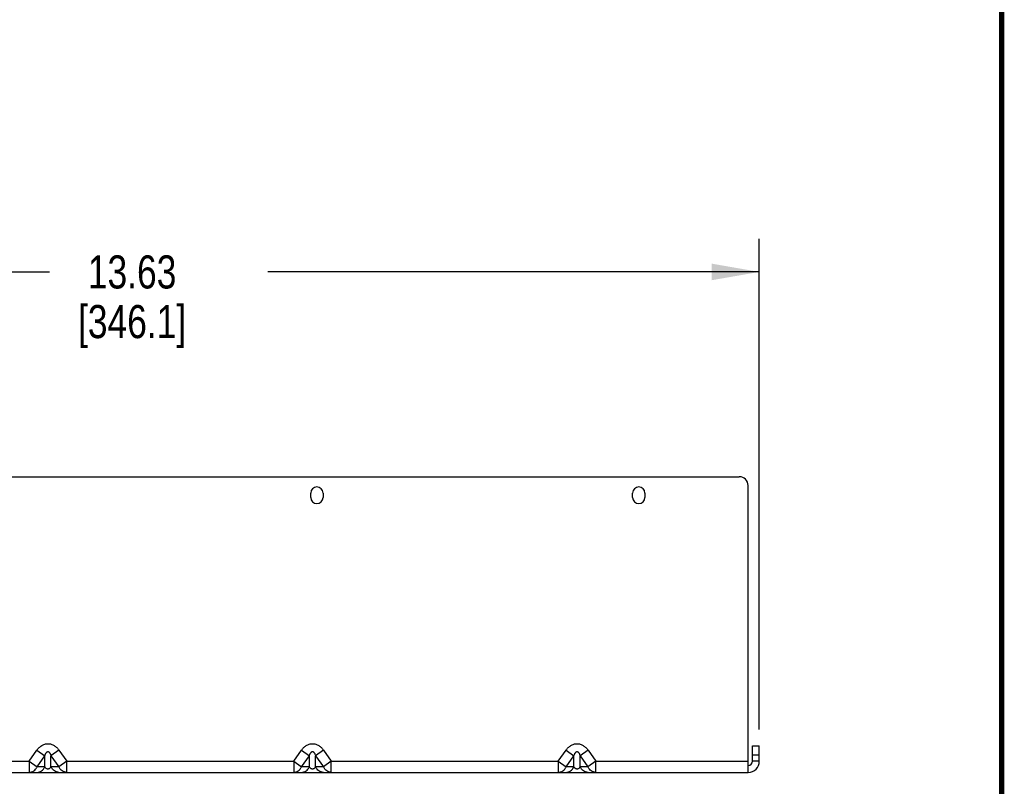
# Model space of a CAD drawing. Header units: inches. Extents: x 0.2 to 16.8, y 0.2 to 10.8.
# Tile 9 of 9: x 13 to 16.8, y 2.6 to 5.5. Entities that reach past the tile are written whole.
import ezdxf

# ---------------------------------------------------------------- set-up
doc = ezdxf.new("R2010")
doc.units = ezdxf.units.IN
doc.header["$LTSCALE"] = 0.935
doc.header["$MEASUREMENT"] = 0
doc.layers.get('0').update_dxf_attribs({"linetype": 'CONTINUOUS'})
doc.layers.add('02___PRT_ALL_AXES', color=7, linetype='CONTINUOUS')
doc.layers.add('DIMENSIONS', color=7, linetype='CONTINUOUS')
doc.styles.get("Standard").update_dxf_attribs({"font": 'txt', "width": 0.8})
doc.dimstyles.new('DIMSTYLE_1', dxfattribs={"dimtxt": 0.125, "dimasz": 0.18, "dimexe": 0.125, "dimexo": 0.0625, "dimgap": 0.0625, "dimtad": 0, "dimtih": 1, "dimtoh": 1, "dimlfac": 3, "dimzin": 4, "dimdsep": 46, "dimtxsty": 'STANDARD', "dimblk": '_FILLED', "dimblk1": '_FILLED', "dimblk2": '_FILLED', "dimcen": 0.09, "dimadec": 0, "dimazin": 0, "dimtp": 0.001, "dimtm": 0.001, "dimtfac": 1, "dimtofl": 0, "dimtmove": 0, "dimatfit": 3, "dimldrblk": '_FILLED', "dimfxl": 1, "dimtolj": 1, "dimtzin": 4, "dimarcsym": 0})

# ---------------------------------------------------------------- blocks, each defined once
blk = doc.blocks.new('_FILLED')
at = {"color": 0, "linetype": 'BYBLOCK'}
blk.add_solid([(0, 0), (-1, 0.174), (-1, -0.174)], dxfattribs=at)
blk = doc.blocks.new('*D4')
at = {"layer": 'DIMENSIONS', "color": 2, "linetype": 'CONTINUOUS'}
for p, q in [((11.2923, 3.8642), (11.2923, 4.6767)), ((15.834, 2.8241), (15.834, 4.6767)), ((11.2923, 4.5517), (13.1506, 4.5517)), ((15.834, 4.5517), (13.9756, 4.5517))]:
    blk.add_line(p, q, dxfattribs=at)
at = {"layer": 'DIMENSIONS', "color": 2, "linetype": 'CONTINUOUS', "xscale": 0.18, "yscale": 0.18, "zscale": 0.18, "rotation": 180}
blk.add_blockref('_FILLED', (11.2923, 4.5517), dxfattribs=at)
at = {"layer": 'DIMENSIONS', "color": 2, "linetype": 'CONTINUOUS', "xscale": 0.18, "yscale": 0.18, "zscale": 0.18}
blk.add_blockref('_FILLED', (15.834, 4.5517), dxfattribs=at)
at = {"layer": 'DIMENSIONS', "color": 2, "linetype": 'CONTINUOUS', "insert": (13.4631, 4.6142), "char_height": 0.125, "width": 0.7, "attachment_point": 2, "line_spacing_factor": 0.9}
blk.add_mtext('13.63\\P[346.1]', dxfattribs=at)

msp = doc.modelspace()

# ---------------------------------------------------------------- linework, layer by layer
at = {"color": 3, "linetype": 'CONTINUOUS'}
for p, q in [((11.34495, 3.77828), (15.75828, 3.77828)), ((15.79162, 2.66162), (15.79162, 3.74495)), ((15.83395, 2.70395), (15.83395, 2.76162))]:
    msp.add_line(p, q, dxfattribs=at)
at = {"color": 7, "linetype": 'CONTINUOUS'}
for p, q in [((15.80762, 2.76162), (15.83395, 2.76162)), ((15.80762, 2.70395), (15.80762, 2.76162))]:
    msp.add_line(p, q, dxfattribs=at)
at = {"color": 9, "linetype": 'CONTINUOUS'}
for p, q in [((15.80762, 2.72828), (15.83395, 2.72828)), ((15.83395, 2.70395), (15.80762, 2.70395))]:
    msp.add_line(p, q, dxfattribs=at)
at = {"color": 7, "linetype": 'CONTINUOUS', "const_width": 0.02}
msp.add_lwpolyline([(16.75, 0.25859), (16.75, 10.75859)], dxfattribs=at)
at = {"color": 3, "linetype": 'CONTINUOUS'}
for centre, radius, start, end in [((15.75828, 3.74495), 0.03333, 0, 90), ((15.79162, 2.70395), 0.04233, 270, 360)]:
    msp.add_arc(centre, radius, start, end, dxfattribs=at)
at = {"color": 7, "linetype": 'CONTINUOUS'}
msp.add_arc((15.79162, 2.70395), 0.016, 270, 360, dxfattribs=at)
at = {"layer": '02___PRT_ALL_AXES', "color": 3, "linetype": 'CONTINUOUS'}
for p, q in [((14.13828, 3.69995), (14.13828, 3.71662)), ((14.18495, 3.71662), (14.18495, 3.69995)), ((15.35495, 3.69995), (15.35495, 3.71662)), ((15.40162, 3.71662), (15.40162, 3.69995)), ((11.31162, 2.66162), (15.79162, 2.66162))]:
    msp.add_line(p, q, dxfattribs=at)
at = {"layer": '02___PRT_ALL_AXES', "color": 9, "linetype": 'CONTINUOUS'}
for p, q in [((13.07395, 2.70395), (13.10347, 2.7457)), ((13.10347, 2.7457), (13.1334, 2.72453)), ((13.10388, 2.68278), (13.1334, 2.72453)), ((13.1334, 2.68278), (13.1334, 2.72453)), ((13.18644, 2.7457), (13.1565, 2.72453)), ((13.1565, 2.72453), (13.18602, 2.68278)), ((13.1565, 2.68278), (13.1565, 2.72453)), ((13.18644, 2.7457), (13.21596, 2.70395)), ((14.07395, 2.70395), (14.10347, 2.7457)), ((14.10347, 2.7457), (14.1334, 2.72453)), ((14.10388, 2.68278), (14.1334, 2.72453)), ((14.1334, 2.68278), (14.1334, 2.72453)), ((14.18644, 2.7457), (14.1565, 2.72453)), ((14.1565, 2.72453), (14.18602, 2.68278)), ((14.1565, 2.68278), (14.1565, 2.72453)), ((14.18644, 2.7457), (14.21596, 2.70395)), ((15.07395, 2.70395), (15.10347, 2.7457)), ((15.10347, 2.7457), (15.1334, 2.72453)), ((15.10388, 2.68278), (15.1334, 2.72453)), ((15.1334, 2.68278), (15.1334, 2.72453)), ((15.18644, 2.7457), (15.1565, 2.72453)), ((15.1565, 2.72453), (15.18602, 2.68278)), ((15.1565, 2.68278), (15.1565, 2.72453)), ((15.18644, 2.7457), (15.21596, 2.70395)), ((12.21596, 2.70395), (13.07395, 2.70395)), ((13.07395, 2.70395), (13.10388, 2.68278)), ((13.07395, 2.70395), (13.07395, 2.66162)), ((13.1334, 2.68278), (13.10388, 2.68278)), ((13.18602, 2.68278), (13.1565, 2.68278)), ((13.21596, 2.70395), (13.18602, 2.68278)), ((13.21596, 2.70395), (14.07395, 2.70395)), ((13.21596, 2.66162), (13.21596, 2.70395)), ((14.07395, 2.70395), (14.10388, 2.68278)), ((14.07395, 2.70395), (14.07395, 2.66162)), ((14.1334, 2.68278), (14.10388, 2.68278)), ((14.18602, 2.68278), (14.1565, 2.68278)), ((14.21596, 2.70395), (14.18602, 2.68278)), ((14.21596, 2.70395), (15.07395, 2.70395)), ((14.21596, 2.66162), (14.21596, 2.70395)), ((15.07395, 2.70395), (15.10388, 2.68278)), ((15.07395, 2.70395), (15.07395, 2.66162)), ((15.1334, 2.68278), (15.10388, 2.68278)), ((15.18602, 2.68278), (15.1565, 2.68278)), ((15.21596, 2.70395), (15.18602, 2.68278)), ((15.21596, 2.70395), (15.79162, 2.70395)), ((15.21596, 2.66162), (15.21596, 2.70395))]:
    msp.add_line(p, q, dxfattribs=at)
at = {"layer": '02___PRT_ALL_AXES', "color": 3, "linetype": 'CONTINUOUS'}
for centre, start, end in [((14.16162, 3.71662), 0, 180), ((15.37828, 3.71662), 0, 180), ((14.16162, 3.69995), 180, 360), ((15.37828, 3.69995), 180, 360)]:
    msp.add_arc(centre, 0.02333, start, end, dxfattribs=at)
at = {"layer": '02___PRT_ALL_AXES', "color": 9, "linetype": 'CONTINUOUS'}
for points, knots in [([(13.10347, 2.7457), (13.10587, 2.74909), (13.11123, 2.75551), (13.1194, 2.76207), (13.12674, 2.76605), (13.13452, 2.76903), (13.14495, 2.77065), (13.15538, 2.76903), (13.16317, 2.76605), (13.1705, 2.76207), (13.17867, 2.75551), (13.18404, 2.74909), (13.18644, 2.7457)], [0, 0, 0, 0, 0.1249035, 0.2499543, 0.3125295, 0.3750977, 0.4999998, 0.624902, 0.6874701, 0.7500454, 0.8750963, 1, 1, 1, 1]), ([(14.10347, 2.7457), (14.10587, 2.74909), (14.11123, 2.75551), (14.1194, 2.76207), (14.12674, 2.76605), (14.13452, 2.76903), (14.14495, 2.77065), (14.15538, 2.76903), (14.16317, 2.76605), (14.1705, 2.76207), (14.17867, 2.75551), (14.18404, 2.74909), (14.18644, 2.7457)], [0, 0, 0, 0, 0.1249035, 0.2499543, 0.3125295, 0.3750977, 0.4999998, 0.624902, 0.6874701, 0.7500454, 0.8750963, 1, 1, 1, 1]), ([(15.10347, 2.7457), (15.10587, 2.74909), (15.11123, 2.75551), (15.1194, 2.76207), (15.12674, 2.76605), (15.13452, 2.76903), (15.14495, 2.77065), (15.15538, 2.76903), (15.16317, 2.76605), (15.1705, 2.76207), (15.17867, 2.75551), (15.18404, 2.74909), (15.18644, 2.7457)], [0, 0, 0, 0, 0.1249035, 0.2499543, 0.3125295, 0.3750977, 0.4999998, 0.624902, 0.6874701, 0.7500454, 0.8750963, 1, 1, 1, 1]), ([(13.1334, 2.72453), (13.13389, 2.72611), (13.1347, 2.72844), (13.13601, 2.73148), (13.13715, 2.7337), (13.1385, 2.73585), (13.14014, 2.73785), (13.14188, 2.73924), (13.14356, 2.73994), (13.14495, 2.74013), (13.14634, 2.73994), (13.14802, 2.73924), (13.14976, 2.73785), (13.1514, 2.73585), (13.15275, 2.7337), (13.15389, 2.73148), (13.15521, 2.72844), (13.15602, 2.72611), (13.1565, 2.72453)], [0, 0, 0, 0, 0.1208224, 0.181625, 0.2428241, 0.30464, 0.3674953, 0.4322105, 0.4657687, 0.4999723, 0.5341229, 0.5677411, 0.6324781, 0.6953508, 0.7571754, 0.8183828, 0.8791825, 1, 1, 1, 1]), ([(14.1334, 2.72453), (14.13389, 2.72611), (14.1347, 2.72844), (14.13601, 2.73148), (14.13715, 2.7337), (14.1385, 2.73585), (14.14014, 2.73785), (14.14188, 2.73924), (14.14356, 2.73994), (14.14495, 2.74013), (14.14634, 2.73994), (14.14802, 2.73924), (14.14976, 2.73785), (14.1514, 2.73585), (14.15275, 2.7337), (14.15389, 2.73148), (14.15521, 2.72844), (14.15602, 2.72611), (14.1565, 2.72453)], [0, 0, 0, 0, 0.1208224, 0.181625, 0.2428241, 0.30464, 0.3674953, 0.4322105, 0.4657687, 0.4999723, 0.5341229, 0.5677411, 0.6324781, 0.6953508, 0.7571754, 0.8183828, 0.8791825, 1, 1, 1, 1]), ([(15.1334, 2.72453), (15.13389, 2.72611), (15.1347, 2.72844), (15.13601, 2.73148), (15.13715, 2.7337), (15.1385, 2.73585), (15.14014, 2.73785), (15.14188, 2.73924), (15.14356, 2.73994), (15.14495, 2.74013), (15.14634, 2.73994), (15.14802, 2.73924), (15.14976, 2.73785), (15.1514, 2.73585), (15.15275, 2.7337), (15.15389, 2.73148), (15.15521, 2.72844), (15.15602, 2.72611), (15.1565, 2.72453)], [0, 0, 0, 0, 0.1208224, 0.181625, 0.2428241, 0.30464, 0.3674953, 0.4322105, 0.4657687, 0.4999723, 0.5341229, 0.5677411, 0.6324781, 0.6953508, 0.7571754, 0.8183828, 0.8791825, 1, 1, 1, 1]), ([(13.07395, 2.66162), (13.07697, 2.66162), (13.08314, 2.66263), (13.09163, 2.66701), (13.09883, 2.67388), (13.10241, 2.67966), (13.10388, 2.68278)], [0, 0, 0, 0, 0.2348902, 0.4771831, 0.7318123, 1, 1, 1, 1]), ([(13.10347, 2.66162), (13.10649, 2.66162), (13.11267, 2.66263), (13.12115, 2.66701), (13.12836, 2.67388), (13.13193, 2.67966), (13.1334, 2.68278)], [0, 0, 0, 0, 0.2348964, 0.4771854, 0.7318064, 1, 1, 1, 1]), ([(13.1565, 2.68278), (13.15601, 2.68188), (13.15488, 2.68005), (13.1527, 2.67742), (13.15021, 2.67545), (13.14751, 2.67427), (13.14495, 2.67388), (13.14239, 2.67427), (13.13969, 2.67545), (13.1372, 2.67742), (13.13502, 2.68005), (13.1339, 2.68188), (13.1334, 2.68278)], [0, 0, 0, 0, 0.1019239, 0.2112238, 0.3362066, 0.4116171, 0.4999604, 0.5883262, 0.6637638, 0.7887766, 0.8980807, 1, 1, 1, 1]), ([(13.18644, 2.66162), (13.18341, 2.66162), (13.17724, 2.66263), (13.16875, 2.66701), (13.16155, 2.67388), (13.15797, 2.67966), (13.1565, 2.68278)], [0, 0, 0, 0, 0.2348964, 0.4771854, 0.7318064, 1, 1, 1, 1]), ([(13.21596, 2.66162), (13.21294, 2.66162), (13.20676, 2.66263), (13.19828, 2.66701), (13.19107, 2.67388), (13.18749, 2.67966), (13.18602, 2.68278)], [0, 0, 0, 0, 0.2348907, 0.4771834, 0.7318123, 1, 1, 1, 1]), ([(14.07395, 2.66162), (14.07697, 2.66162), (14.08314, 2.66263), (14.09163, 2.66701), (14.09883, 2.67388), (14.10241, 2.67966), (14.10388, 2.68278)], [0, 0, 0, 0, 0.2348902, 0.4771831, 0.7318123, 1, 1, 1, 1]), ([(14.10347, 2.66162), (14.10649, 2.66162), (14.11267, 2.66263), (14.12115, 2.66701), (14.12836, 2.67388), (14.13193, 2.67966), (14.1334, 2.68278)], [0, 0, 0, 0, 0.2348964, 0.4771854, 0.7318064, 1, 1, 1, 1]), ([(14.1565, 2.68278), (14.15601, 2.68188), (14.15488, 2.68005), (14.1527, 2.67742), (14.15021, 2.67545), (14.14751, 2.67427), (14.14495, 2.67388), (14.14239, 2.67427), (14.13969, 2.67545), (14.1372, 2.67742), (14.13502, 2.68005), (14.1339, 2.68188), (14.1334, 2.68278)], [0, 0, 0, 0, 0.1019239, 0.2112238, 0.3362066, 0.4116171, 0.4999604, 0.5883262, 0.6637638, 0.7887766, 0.8980807, 1, 1, 1, 1]), ([(14.18644, 2.66162), (14.18341, 2.66162), (14.17724, 2.66263), (14.16875, 2.66701), (14.16155, 2.67388), (14.15797, 2.67966), (14.1565, 2.68278)], [0, 0, 0, 0, 0.2348964, 0.4771854, 0.7318064, 1, 1, 1, 1]), ([(14.21596, 2.66162), (14.21294, 2.66162), (14.20676, 2.66263), (14.19828, 2.66701), (14.19107, 2.67388), (14.18749, 2.67966), (14.18602, 2.68278)], [0, 0, 0, 0, 0.2348907, 0.4771834, 0.7318123, 1, 1, 1, 1]), ([(15.07395, 2.66162), (15.07697, 2.66162), (15.08314, 2.66263), (15.09163, 2.66701), (15.09883, 2.67388), (15.10241, 2.67966), (15.10388, 2.68278)], [0, 0, 0, 0, 0.2348902, 0.4771831, 0.7318123, 1, 1, 1, 1]), ([(15.10347, 2.66162), (15.10649, 2.66162), (15.11267, 2.66263), (15.12115, 2.66701), (15.12836, 2.67388), (15.13193, 2.67966), (15.1334, 2.68278)], [0, 0, 0, 0, 0.2348964, 0.4771854, 0.7318064, 1, 1, 1, 1]), ([(15.1565, 2.68278), (15.15601, 2.68188), (15.15488, 2.68005), (15.1527, 2.67742), (15.15021, 2.67545), (15.14751, 2.67427), (15.14495, 2.67388), (15.14239, 2.67427), (15.13969, 2.67545), (15.1372, 2.67742), (15.13502, 2.68005), (15.1339, 2.68188), (15.1334, 2.68278)], [0, 0, 0, 0, 0.1019239, 0.2112238, 0.3362066, 0.4116171, 0.4999604, 0.5883262, 0.6637638, 0.7887766, 0.8980807, 1, 1, 1, 1]), ([(15.18644, 2.66162), (15.18341, 2.66162), (15.17724, 2.66263), (15.16875, 2.66701), (15.16155, 2.67388), (15.15797, 2.67966), (15.1565, 2.68278)], [0, 0, 0, 0, 0.2348964, 0.4771854, 0.7318064, 1, 1, 1, 1]), ([(15.21596, 2.66162), (15.21294, 2.66162), (15.20676, 2.66263), (15.19828, 2.66701), (15.19107, 2.67388), (15.18749, 2.67966), (15.18602, 2.68278)], [0, 0, 0, 0, 0.2348907, 0.4771834, 0.7318123, 1, 1, 1, 1])]:
    msp.add_open_spline(points, degree=3, knots=knots, dxfattribs=at)

# ---------------------------------------------------------------- dimensions: what is measured, and where the dimension line sits
at = {"layer": 'DIMENSIONS', "color": 2, "linetype": 'CONTINUOUS'}
dim = msp.add_linear_dim(base=(15.83395, 4.55175), p1=(11.29228, 3.80175), p2=(15.83395, 2.76162), dimstyle='DIMSTYLE_1', dxfattribs=at)
dim.commit()
dim.dimension.update_dxf_attribs({"geometry": '*D4', "text_midpoint": (13.56312, 4.458), "dimtype": 160})

doc.saveas('drawing.dxf')
